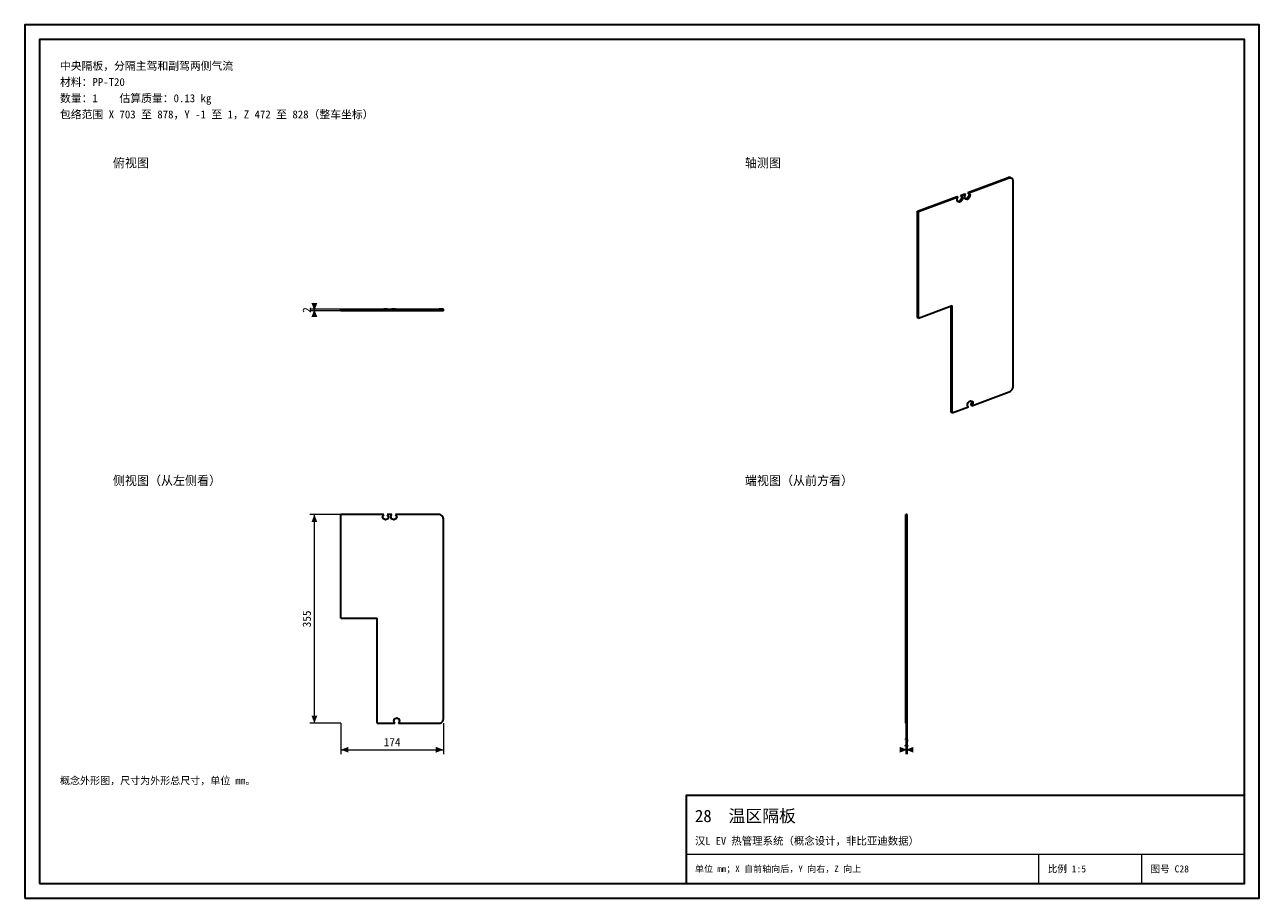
# Model space of a CAD drawing. Header units: millimetres. Extents: x 0 to 420, y 0 to 297.
import ezdxf
from ezdxf.enums import TextEntityAlignment as Align

# ---------------------------------------------------------------- set-up
doc = ezdxf.new("R2010")
doc.units = ezdxf.units.MM
doc.linetypes.add('DASHED', pattern=[1.524, 1.27, -0.254])
for name, color, linetype, lineweight, true_color in [('DIM', 7, 'Continuous', 18, 0x1e5aa0), ('FRAME', 7, 'Continuous', 35, 0x3c3c3c), ('HIDDEN', 7, 'DASHED', 13, 0x969696), ('OUTLINE', 7, 'Continuous', 35, 0x141414), ('TEXT', 7, 'Continuous', 18, 0x141414), ('THIN', 7, 'Continuous', 13, 0x6e6e6e)]:
    doc.layers.add(name, color=color, linetype=linetype, lineweight=lineweight, true_color=true_color)
doc.styles.add('ZH', font='simsun.ttc')

msp = doc.modelspace()

# ---------------------------------------------------------------- hatches: boundary and pattern name
at = {"layer": 'DIM'}
for points in [[(98.55, 199.75), (99.54, 202.35), (97.56, 202.35)], [(98.55, 200.25), (97.56, 197.65), (99.54, 197.65)], [(98.55, 130.5), (97.56, 127.9), (99.54, 127.9)], [(98.55, 59.5), (99.54, 62.1), (97.56, 62.1)], [(107.55, 50.5), (110.15, 49.51), (110.15, 51.49)], [(142.45, 50.5), (139.85, 51.49), (139.85, 49.51)], [(300.25, 50.5), (297.65, 51.49), (297.65, 49.51)], [(299.75, 50.5), (302.35, 49.51), (302.35, 51.49)]]:
    msp.add_hatch(color=7, dxfattribs=at).paths.add_polyline_path(points)

# ---------------------------------------------------------------- linework, layer by layer
for points in [[(107.55, 200.25), (97.05, 200.25)], [(107.55, 199.75), (97.05, 199.75)], [(98.55, 199.75), (98.55, 200.25)], [(107.55, 130.5), (97.05, 130.5)], [(98.55, 59.5), (98.55, 130.5)], [(107.55, 59.5), (97.05, 59.5)], [(107.55, 59.5), (107.55, 49)], [(142.45, 59.5), (142.45, 49)], [(299.75, 59.5), (299.75, 49)], [(300.25, 59.5), (300.25, 49)], [(107.55, 50.5), (142.45, 50.5)], [(299.75, 50.5), (300.25, 50.5)]]:
    msp.add_lwpolyline(points, dxfattribs=at)
at = {"layer": 'FRAME'}
for points in [[(0, 0), (420, 0), (420, 297), (0, 297)], [(5, 5), (415, 5), (415, 292), (5, 292)], [(225, 5), (415, 5), (415, 35), (225, 35)]]:
    msp.add_lwpolyline(points, close=True, dxfattribs=at)
at = {"layer": 'HIDDEN'}
for points in [[(107.55, 199.75), (107.55, 200.25)], [(107.55, 200.25), (119.95, 200.25)], [(107.55, 199.75), (119.95, 199.75)], [(119.95, 199.75), (119.95, 200.25)], [(119.95, 199.75), (119.95, 200.25)], [(119.95, 200.25), (125.95, 200.25)], [(119.95, 199.75), (125.95, 199.75)], [(122.15, 200.25), (122.08, 200.25), (122.02, 200.25), (121.95, 200.25), (121.88, 200.25), (121.82, 200.25), (121.75, 200.25)], [(121.75, 200.25), (121.82, 200.25), (121.88, 200.25), (121.95, 200.25), (122.02, 200.25), (122.08, 200.25), (122.15, 200.25)], [(121.75, 199.75), (121.75, 200.25)], [(122.15, 199.75), (122.08, 199.75), (122.02, 199.75), (121.95, 199.75), (121.88, 199.75), (121.82, 199.75), (121.75, 199.75)], [(121.75, 199.75), (121.82, 199.75), (121.88, 199.75), (121.95, 199.75), (122.02, 199.75), (122.08, 199.75), (122.15, 199.75)], [(123.35, 200.25), (123.42, 200.25), (123.48, 200.25), (123.55, 200.25), (123.62, 200.25), (123.68, 200.25), (123.75, 200.25)], [(123.75, 200.25), (123.68, 200.25), (123.62, 200.25), (123.55, 200.25), (123.48, 200.25), (123.42, 200.25), (123.35, 200.25)], [(123.35, 199.75), (123.42, 199.75), (123.48, 199.75), (123.55, 199.75), (123.62, 199.75), (123.68, 199.75), (123.75, 199.75)], [(123.75, 199.75), (123.68, 199.75), (123.62, 199.75), (123.55, 199.75), (123.48, 199.75), (123.42, 199.75), (123.35, 199.75)], [(123.75, 199.75), (123.75, 200.25)], [(124.95, 200.25), (124.88, 200.25), (124.82, 200.25), (124.75, 200.25), (124.68, 200.25), (124.62, 200.25), (124.55, 200.25)], [(124.55, 200.25), (124.62, 200.25), (124.68, 200.25), (124.75, 200.25), (124.82, 200.25), (124.88, 200.25), (124.95, 200.25)], [(124.55, 199.75), (124.55, 200.25)], [(124.95, 199.75), (124.88, 199.75), (124.82, 199.75), (124.75, 199.75), (124.68, 199.75), (124.62, 199.75), (124.55, 199.75)], [(124.55, 199.75), (124.62, 199.75), (124.68, 199.75), (124.75, 199.75), (124.82, 199.75), (124.88, 199.75), (124.95, 199.75)], [(127.55, 200.25), (127.22, 200.25), (126.88, 200.25), (126.55, 200.25), (126.22, 200.25), (125.88, 200.25), (125.55, 200.25)], [(125.55, 200.25), (125.62, 200.25), (125.68, 200.25), (125.75, 200.25), (125.82, 200.25), (125.88, 200.25), (125.95, 200.25)], [(125.55, 199.75), (125.55, 200.25)], [(125.95, 199.75), (125.88, 199.75), (125.82, 199.75), (125.75, 199.75), (125.68, 199.75), (125.62, 199.75), (125.55, 199.75)], [(125.55, 199.75), (125.88, 199.75), (126.22, 199.75), (126.55, 199.75), (126.88, 199.75), (127.22, 199.75), (127.55, 199.75)], [(125.95, 199.75), (125.95, 200.25)], [(126.15, 200.25), (126.22, 200.25), (126.28, 200.25), (126.35, 200.25), (126.42, 200.25), (126.48, 200.25), (126.55, 200.25)], [(126.55, 200.25), (126.48, 200.25), (126.42, 200.25), (126.35, 200.25), (126.28, 200.25), (126.22, 200.25), (126.15, 200.25)], [(126.15, 199.75), (126.22, 199.75), (126.28, 199.75), (126.35, 199.75), (126.42, 199.75), (126.48, 199.75), (126.55, 199.75)], [(126.55, 199.75), (126.48, 199.75), (126.42, 199.75), (126.35, 199.75), (126.28, 199.75), (126.22, 199.75), (126.15, 199.75)], [(126.55, 199.75), (126.55, 200.25)], [(127.15, 199.75), (127.15, 200.25)], [(127.15, 200.25), (127.22, 200.25), (127.28, 200.25), (127.35, 200.25), (127.42, 200.25), (127.48, 200.25), (127.55, 200.25)], [(127.15, 200.25), (140.95, 200.25)], [(127.55, 199.75), (127.48, 199.75), (127.42, 199.75), (127.35, 199.75), (127.28, 199.75), (127.22, 199.75), (127.15, 199.75)], [(127.15, 199.75), (140.95, 199.75)], [(127.55, 199.75), (127.55, 200.25)], [(140.95, 199.75), (140.95, 200.25)], [(140.95, 200.25), (141.2, 200.25), (141.45, 200.25), (141.7, 200.25), (141.95, 200.25), (142.2, 200.25), (142.45, 200.25)], [(140.95, 199.75), (141.2, 199.75), (141.45, 199.75), (141.7, 199.75), (141.95, 199.75), (142.2, 199.75), (142.45, 199.75)], [(142.45, 199.75), (142.45, 200.25)], [(107.55, 130.5), (122.15, 130.5)], [(107.55, 95.2), (107.55, 130.5)], [(123.35, 130.5), (123.75, 129.79), (123.49, 129.03), (122.75, 128.7), (122.01, 129.03), (121.75, 129.79), (122.15, 130.5)], [(123.35, 130.5), (124.95, 130.5)], [(126.15, 130.5), (126.55, 129.79), (126.29, 129.03), (125.55, 128.7), (124.81, 129.03), (124.55, 129.79), (124.95, 130.5)], [(126.15, 130.5), (140.95, 130.5)], [(142.45, 129), (142.4, 129.39), (142.25, 129.75), (142.01, 130.06), (141.7, 130.3), (141.34, 130.45), (140.95, 130.5)], [(300.25, 130.5), (299.75, 130.5)], [(299.75, 129), (299.75, 129.25), (299.75, 129.5), (299.75, 129.75), (299.75, 130), (299.75, 130.25), (299.75, 130.5)], [(300.25, 130.5), (299.75, 130.5)], [(299.75, 130.5), (299.75, 130.2), (299.75, 129.9), (299.75, 129.6), (299.75, 129.3), (299.75, 129), (299.75, 128.7)], [(299.75, 128.7), (299.75, 129), (299.75, 129.3), (299.75, 129.6), (299.75, 129.9), (299.75, 130.2), (299.75, 130.5)], [(300.25, 130.5), (299.75, 130.5)], [(300.25, 130.5), (299.75, 130.5)], [(299.75, 130.5), (299.75, 130.2), (299.75, 129.9), (299.75, 129.6), (299.75, 129.3), (299.75, 129), (299.75, 128.7)], [(299.75, 128.7), (299.75, 129), (299.75, 129.3), (299.75, 129.6), (299.75, 129.9), (299.75, 130.2), (299.75, 130.5)], [(300.25, 130.5), (299.75, 130.5)], [(300.25, 129), (300.25, 129.25), (300.25, 129.5), (300.25, 129.75), (300.25, 130), (300.25, 130.25), (300.25, 130.5)], [(300.25, 130.5), (300.25, 130.2), (300.25, 129.9), (300.25, 129.6), (300.25, 129.3), (300.25, 129), (300.25, 128.7)], [(300.25, 128.7), (300.25, 129), (300.25, 129.3), (300.25, 129.6), (300.25, 129.9), (300.25, 130.2), (300.25, 130.5)], [(300.25, 130.5), (300.25, 130.2), (300.25, 129.9), (300.25, 129.6), (300.25, 129.3), (300.25, 129), (300.25, 128.7)], [(300.25, 128.7), (300.25, 129), (300.25, 129.3), (300.25, 129.6), (300.25, 129.9), (300.25, 130.2), (300.25, 130.5)], [(142.45, 61), (142.45, 129)], [(300.25, 129), (299.75, 129)], [(299.75, 61), (299.75, 129)], [(300.25, 128.7), (299.75, 128.7)], [(300.25, 128.7), (299.75, 128.7)], [(300.25, 61), (300.25, 129)], [(107.55, 95.2), (119.95, 95.2)], [(119.95, 59.5), (119.95, 95.2)], [(300.25, 95.2), (299.75, 95.2)], [(119.95, 59.5), (125.95, 59.5)], [(127.15, 59.5), (127.55, 60.21), (127.29, 60.97), (126.55, 61.3), (125.81, 60.97), (125.55, 60.21), (125.95, 59.5)], [(127.15, 59.5), (140.95, 59.5)], [(140.95, 59.5), (141.34, 59.55), (141.7, 59.7), (142.01, 59.94), (142.25, 60.25), (142.4, 60.61), (142.45, 61)], [(299.75, 59.5), (299.75, 59.8), (299.75, 60.1), (299.75, 60.4), (299.75, 60.7), (299.75, 61), (299.75, 61.3)], [(299.75, 61.3), (299.75, 61), (299.75, 60.7), (299.75, 60.4), (299.75, 60.1), (299.75, 59.8), (299.75, 59.5)], [(300.25, 61.3), (299.75, 61.3)], [(300.25, 61), (299.75, 61)], [(299.75, 59.5), (299.75, 59.75), (299.75, 60), (299.75, 60.25), (299.75, 60.5), (299.75, 60.75), (299.75, 61)], [(300.25, 59.5), (299.75, 59.5)], [(300.25, 59.5), (299.75, 59.5)], [(300.25, 59.5), (299.75, 59.5)], [(300.25, 59.5), (300.25, 59.8), (300.25, 60.1), (300.25, 60.4), (300.25, 60.7), (300.25, 61), (300.25, 61.3)], [(300.25, 61.3), (300.25, 61), (300.25, 60.7), (300.25, 60.4), (300.25, 60.1), (300.25, 59.8), (300.25, 59.5)], [(300.25, 59.5), (300.25, 59.75), (300.25, 60), (300.25, 60.25), (300.25, 60.5), (300.25, 60.75), (300.25, 61)]]:
    msp.add_lwpolyline(points, dxfattribs=at)
at = {"layer": 'OUTLINE'}
for points in [[(320.89, 239.94), (334.57, 245)], [(334.92, 244.78), (321.24, 239.71)], [(335.49, 244.95), (335.35, 245.02), (335.2, 245.07), (335.04, 245.08), (334.88, 245.08), (334.72, 245.05), (334.57, 245)], [(334.92, 244.78), (334.57, 245)], [(335.85, 244.73), (335.71, 244.8), (335.55, 244.84), (335.39, 244.86), (335.23, 244.85), (335.08, 244.82), (334.92, 244.78)], [(335.49, 244.95), (335.85, 244.73)], [(336.31, 243.76), (336.3, 243.94), (336.26, 244.13), (336.2, 244.3), (336.11, 244.47), (336, 244.61), (335.85, 244.73)], [(336.31, 174.23), (336.31, 243.76)], [(318.3, 238.98), (319.78, 239.53)], [(320.13, 239.3), (319.78, 239.53)], [(321.01, 239.86), (321.24, 239.46), (321.22, 238.99), (321.05, 238.55), (320.76, 238.17), (320.37, 237.91), (319.91, 237.85)], [(321.3, 239.68), (321.59, 239.26), (321.58, 238.74), (321.37, 238.26), (321.03, 237.87), (320.57, 237.63), (320.07, 237.7)], [(321.24, 239.71), (320.89, 239.94)], [(321.24, 239.71), (321.25, 239.71), (321.26, 239.7), (321.27, 239.7), (321.28, 239.69), (321.29, 239.69), (321.3, 239.68)], [(303.69, 233.57), (317.19, 238.57)], [(317.54, 238.35), (304.05, 233.35)], [(317.48, 236.74), (317.28, 236.96), (317.18, 237.24), (317.18, 237.54), (317.25, 237.83), (317.37, 238.1), (317.54, 238.35)], [(317.54, 238.35), (317.19, 238.57)], [(318.42, 238.9), (318.65, 238.5), (318.64, 238.03), (318.47, 237.59), (318.18, 237.21), (317.79, 236.95), (317.32, 236.89)], [(318.72, 238.72), (319, 238.3), (318.99, 237.78), (318.78, 237.3), (318.44, 236.91), (317.98, 236.68), (317.48, 236.74)], [(318.65, 238.76), (318.3, 238.98)], [(320.13, 239.3), (318.65, 238.76)], [(318.65, 238.76), (318.66, 238.75), (318.67, 238.75), (318.68, 238.74), (318.7, 238.73), (318.71, 238.73), (318.72, 238.72)], [(320.07, 237.7), (319.87, 237.92), (319.77, 238.2), (319.77, 238.5), (319.84, 238.79), (319.96, 239.06), (320.13, 239.3)], [(304.05, 233.35), (303.69, 233.57)], [(303.69, 197.48), (303.69, 233.57)], [(304.05, 197.26), (304.05, 233.35)], [(107.55, 200.25), (122.15, 200.25)], [(107.55, 199.75), (107.55, 200.25)], [(122.15, 199.75), (107.55, 199.75)], [(123.35, 200.25), (123.15, 200.25), (122.95, 200.25), (122.75, 200.25), (122.55, 200.25), (122.35, 200.25), (122.15, 200.25)], [(122.15, 199.75), (122.15, 200.25)], [(123.35, 199.75), (123.15, 199.75), (122.95, 199.75), (122.75, 199.75), (122.55, 199.75), (122.35, 199.75), (122.15, 199.75)], [(123.35, 200.25), (124.95, 200.25)], [(123.35, 199.75), (123.35, 200.25)], [(124.95, 199.75), (123.35, 199.75)], [(126.15, 200.25), (125.95, 200.25), (125.75, 200.25), (125.55, 200.25), (125.35, 200.25), (125.15, 200.25), (124.95, 200.25)], [(124.95, 199.75), (124.95, 200.25)], [(126.15, 199.75), (125.95, 199.75), (125.75, 199.75), (125.55, 199.75), (125.35, 199.75), (125.15, 199.75), (124.95, 199.75)], [(126.15, 200.25), (140.95, 200.25)], [(126.15, 199.75), (126.15, 200.25)], [(140.95, 199.75), (126.15, 199.75)], [(140.95, 199.75), (140.95, 200.25)], [(142.45, 200.25), (142.2, 200.25), (141.95, 200.25), (141.7, 200.25), (141.45, 200.25), (141.2, 200.25), (140.95, 200.25)], [(142.45, 199.75), (142.2, 199.75), (141.95, 199.75), (141.7, 199.75), (141.45, 199.75), (141.2, 199.75), (140.95, 199.75)], [(142.45, 199.75), (142.45, 200.25)], [(304.05, 197.26), (303.69, 197.48)], [(304.05, 197.26), (315.51, 201.5)], [(315.15, 165.22), (315.15, 201.37)], [(315.51, 165), (315.51, 201.5)], [(334.92, 172.18), (335.31, 172.39), (335.64, 172.67), (335.91, 173.01), (336.12, 173.39), (336.26, 173.8), (336.31, 174.23)], [(320.99, 167.09), (320.71, 167.51), (320.72, 168.03), (320.92, 168.51), (321.27, 168.9), (321.73, 169.13), (322.23, 169.06)], [(321.81, 167.69), (321.96, 167.9), (322.08, 168.14), (322.15, 168.39), (322.18, 168.65), (322.14, 168.91), (322.03, 169.14)], [(322.17, 167.46), (334.92, 172.18)], [(322.23, 169.06), (322.43, 168.85), (322.52, 168.57), (322.53, 168.27), (322.46, 167.98), (322.33, 167.71), (322.17, 167.46)], [(315.51, 165), (315.15, 165.22)], [(315.51, 165), (321.06, 167.05)], [(321.06, 167.05), (320.93, 167.13)], [(321.06, 167.05), (321.05, 167.06), (321.03, 167.06), (321.02, 167.07), (321.01, 167.07), (321, 167.08), (320.99, 167.09)], [(322.17, 167.46), (321.81, 167.69)], [(122.15, 130.5), (107.55, 130.5)], [(107.55, 95.2), (107.55, 130.5)], [(123.35, 130.5), (123.75, 129.79), (123.49, 129.03), (122.75, 128.7), (122.01, 129.03), (121.75, 129.79), (122.15, 130.5)], [(124.95, 130.5), (123.35, 130.5)], [(126.15, 130.5), (126.55, 129.79), (126.29, 129.03), (125.55, 128.7), (124.81, 129.03), (124.55, 129.79), (124.95, 130.5)], [(140.95, 130.5), (126.15, 130.5)], [(142.45, 129), (142.4, 129.39), (142.25, 129.75), (142.01, 130.06), (141.7, 130.3), (141.34, 130.45), (140.95, 130.5)], [(300.25, 130.5), (299.75, 130.5)], [(299.75, 95.2), (299.75, 130.5)], [(300.25, 95.2), (300.25, 130.5)], [(142.45, 61), (142.45, 129)], [(107.55, 95.2), (119.95, 95.2)], [(119.95, 59.5), (119.95, 95.2)], [(299.75, 59.5), (299.75, 95.2)], [(300.25, 95.2), (299.75, 95.2)], [(300.25, 59.5), (300.25, 95.2)], [(119.95, 59.5), (125.95, 59.5)], [(125.95, 59.5), (125.55, 60.21), (125.81, 60.97), (126.55, 61.3), (127.29, 60.97), (127.55, 60.21), (127.15, 59.5)], [(127.15, 59.5), (140.95, 59.5)], [(140.95, 59.5), (141.34, 59.55), (141.7, 59.7), (142.01, 59.94), (142.25, 60.25), (142.4, 60.61), (142.45, 61)], [(300.25, 59.5), (299.75, 59.5)]]:
    msp.add_lwpolyline(points, dxfattribs=at)
at = {"layer": 'THIN'}
for points in [[(225, 15), (415, 15)], [(345, 5), (345, 15)], [(380, 5), (380, 15)]]:
    msp.add_lwpolyline(points, dxfattribs=at)

# ---------------------------------------------------------------- texts
at = {"layer": 'DIM', "style": 'ZH'}
for s, p in [('2', (95.95, 200)), ('355', (95.95, 95))]:
    msp.add_text(s, height=2.8, rotation=90, dxfattribs=at).set_placement(p, align=Align.MIDDLE_CENTER)
for s, p in [('174', (125, 53.1)), ('2', (300, 53.1))]:
    msp.add_text(s, height=2.8, dxfattribs=at).set_placement(p, align=Align.MIDDLE_CENTER)
at = {"layer": 'TEXT', "style": 'ZH'}
for s, height, p in [('中央隔板，分隔主驾和副驾两侧气流', 2.7, (12, 283)), ('材料：PP-T20', 2.7, (12, 277.5)), ('数量：1    估算质量：0.13 kg', 2.7, (12, 272)), ('包络范围 X 703 至 878，Y -1 至 1，Z 472 至 828（整车坐标）', 2.7, (12, 266.5)), ('俯视图', 3, (30, 250)), ('轴测图', 3, (245, 250)), ('侧视图（从左侧看）', 3, (30, 142)), ('端视图（从前方看）', 3, (245, 142)), ('概念外形图，尺寸为外形总尺寸，单位 mm。', 2.5, (12, 40)), ('28  温区隔板', 4.2, (228, 28)), ('汉L EV 热管理系统（概念设计，非比亚迪数据）', 2.6, (228, 19.5)), ('单位 mm；X 自前轴向后，Y 向右，Z 向上', 2.2, (228, 10)), ('比例 1:5', 2.4, (348, 10)), ('图号 C28', 2.4, (383, 10))]:
    msp.add_text(s, height=height, dxfattribs=at).set_placement(p, align=Align.MIDDLE_LEFT)

doc.saveas('drawing.dxf')
